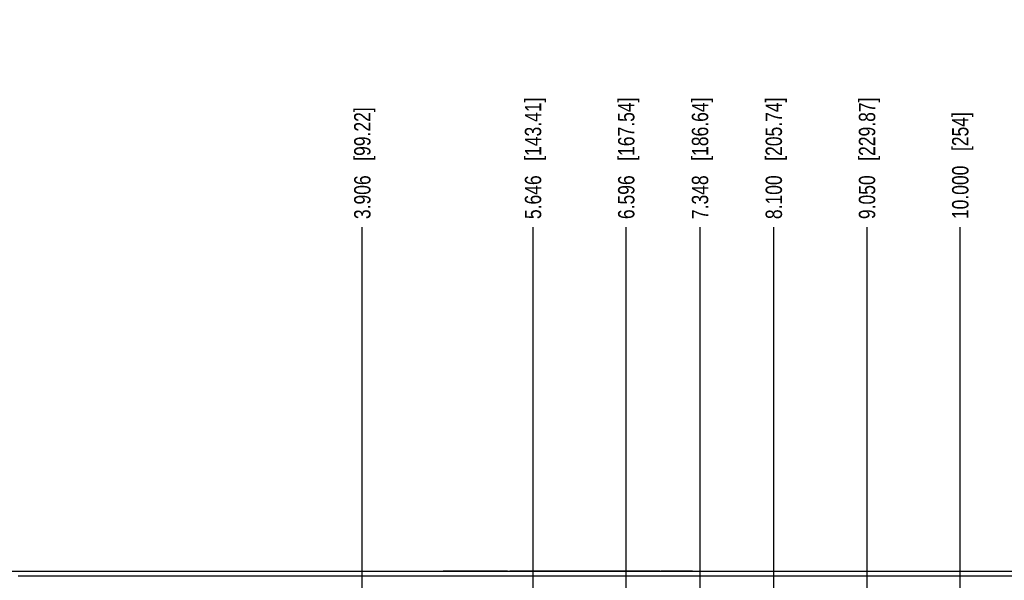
# Model space of a CAD drawing. Header units: inches. Extents: x 0 to 34, y 0 to 22.
# Tile 39 of 136: x 6.1 to 13.6, y 6.9 to 11.2. Entities that reach past the tile are written whole.
import ezdxf

# ---------------------------------------------------------------- set-up
doc = ezdxf.new("R2010")
doc.units = ezdxf.units.IN
doc.header["$LTSCALE"] = 1.87
doc.header["$MEASUREMENT"] = 0
doc.layers.get('0').update_dxf_attribs({"linetype": 'CONTINUOUS'})
doc.layers.add('DIMENSIONS', color=7, linetype='CONTINUOUS')
doc.styles.get("Standard").update_dxf_attribs({"font": 'txt', "width": 0.8})
doc.dimstyles.new('DIMSTYLE_3', dxfattribs={"dimtxt": 0.125, "dimasz": 0.18, "dimexe": 0.125, "dimexo": 0.0625, "dimgap": 0.03125, "dimtad": 0, "dimtih": 1, "dimtoh": 1, "dimdec": 3, "dimlfac": 1.333333, "dimzin": 4, "dimdsep": 46, "dimtxsty": 'STANDARD', "dimblk": '_FILLED', "dimblk1": '_FILLED', "dimblk2": '_FILLED', "dimcen": 0.09, "dimadec": 0, "dimazin": 0, "dimtp": 0.001, "dimtm": 0.001, "dimtfac": 1, "dimtdec": 3, "dimtofl": 0, "dimtmove": 0, "dimatfit": 3, "dimldrblk": '_FILLED', "dimfxl": 1, "dimtolj": 1, "dimtzin": 4, "dimarcsym": 0})

# ---------------------------------------------------------------- blocks, each defined once
blk = doc.blocks.new('*D17')
at = {"layer": 'DIMENSIONS', "color": 2, "linetype": 'CONTINUOUS'}
blk.add_line((8.7339, 6.1437), (8.7339, 9.6365), dxfattribs=at)
at = {"layer": 'DIMENSIONS', "color": 2, "linetype": 'CONTINUOUS', "insert": (8.6714, 9.699), "char_height": 0.125, "width": 1.325, "attachment_point": 1, "rotation": 90, "line_spacing_factor": 0.9}
blk.add_mtext('3.906{\\Ftxt.shx;\\W1.000000;\\H0.125000; }[99.22]', dxfattribs=at)
blk = doc.blocks.new('_FILLED')
at = {"color": 0, "linetype": 'BYBLOCK'}
blk.add_solid([(0, 0), (-1, 0.174), (-1, -0.174)], dxfattribs=at)
blk = doc.blocks.new('*D23')
at = {"layer": 'DIMENSIONS', "color": 2, "linetype": 'CONTINUOUS'}
blk.add_line((10.0387, 6.4586), (10.0387, 9.6365), dxfattribs=at)
at = {"layer": 'DIMENSIONS', "color": 2, "linetype": 'CONTINUOUS', "insert": (9.9762, 9.699), "char_height": 0.125, "width": 1.425, "attachment_point": 1, "rotation": 90, "line_spacing_factor": 0.9}
blk.add_mtext('5.646{\\Ftxt.shx;\\W1.000000;\\H0.125000; }[143.41]', dxfattribs=at)
blk = doc.blocks.new('*D24')
at = {"layer": 'DIMENSIONS', "color": 2, "linetype": 'CONTINUOUS'}
blk.add_line((10.7512, 6.4586), (10.7512, 9.6365), dxfattribs=at)
at = {"layer": 'DIMENSIONS', "color": 2, "linetype": 'CONTINUOUS', "insert": (10.6887, 9.699), "char_height": 0.125, "width": 1.425, "attachment_point": 1, "rotation": 90, "line_spacing_factor": 0.9}
blk.add_mtext('6.596{\\Ftxt.shx;\\W1.000000;\\H0.125000; }[167.54]', dxfattribs=at)
blk = doc.blocks.new('*D25')
at = {"layer": 'DIMENSIONS', "color": 2, "linetype": 'CONTINUOUS'}
blk.add_line((11.3152, 6.4495), (11.3152, 9.6365), dxfattribs=at)
at = {"layer": 'DIMENSIONS', "color": 2, "linetype": 'CONTINUOUS', "insert": (11.2527, 9.699), "char_height": 0.125, "width": 1.425, "attachment_point": 1, "rotation": 90, "line_spacing_factor": 0.9}
blk.add_mtext('7.348{\\Ftxt.shx;\\W1.000000;\\H0.125000; }[186.64]', dxfattribs=at)
blk = doc.blocks.new('*D26')
at = {"layer": 'DIMENSIONS', "color": 2, "linetype": 'CONTINUOUS'}
blk.add_line((11.8792, 6.4586), (11.8792, 9.6365), dxfattribs=at)
at = {"layer": 'DIMENSIONS', "color": 2, "linetype": 'CONTINUOUS', "insert": (11.8167, 9.699), "char_height": 0.125, "width": 1.425, "attachment_point": 1, "rotation": 90, "line_spacing_factor": 0.9}
blk.add_mtext('8.100{\\Ftxt.shx;\\W1.000000;\\H0.125000; }[205.74]', dxfattribs=at)
blk = doc.blocks.new('*D27')
at = {"layer": 'DIMENSIONS', "color": 2, "linetype": 'CONTINUOUS'}
blk.add_line((12.5917, 6.4586), (12.5917, 9.6365), dxfattribs=at)
at = {"layer": 'DIMENSIONS', "color": 2, "linetype": 'CONTINUOUS', "insert": (12.5292, 9.699), "char_height": 0.125, "width": 1.425, "attachment_point": 1, "rotation": 90, "line_spacing_factor": 0.9}
blk.add_mtext('9.050{\\Ftxt.shx;\\W1.000000;\\H0.125000; }[229.87]', dxfattribs=at)
blk = doc.blocks.new('*D28')
at = {"layer": 'DIMENSIONS', "color": 2, "linetype": 'CONTINUOUS'}
blk.add_line((13.3042, 6.4586), (13.3042, 9.6365), dxfattribs=at)
at = {"layer": 'DIMENSIONS', "color": 2, "linetype": 'CONTINUOUS', "insert": (13.2417, 9.699), "char_height": 0.125, "width": 1.225, "attachment_point": 1, "rotation": 90, "line_spacing_factor": 0.9}
blk.add_mtext('10.000{\\Ftxt.shx;\\W1.000000;\\H0.125000; }[254]', dxfattribs=at)
blk = doc.blocks.new('*D29')
at = {"layer": 'DIMENSIONS', "color": 2, "linetype": 'CONTINUOUS'}
blk.add_line((14.0167, 6.4586), (14.0167, 9.6365), dxfattribs=at)
at = {"layer": 'DIMENSIONS', "color": 2, "linetype": 'CONTINUOUS', "insert": (13.9542, 9.699), "char_height": 0.125, "width": 1.525, "attachment_point": 1, "rotation": 90, "line_spacing_factor": 0.9}
blk.add_mtext('10.950{\\Ftxt.shx;\\W1.000000;\\H0.125000; }[278.13]', dxfattribs=at)

msp = doc.modelspace()

# ---------------------------------------------------------------- linework, layer by layer
at = {"color": 7, "linetype": 'CONTINUOUS'}
for p, q in [((5.84904, 7.0077), (14.7593, 7.0077)), ((6.10417, 7.00727), (14.50417, 7.00726)), ((9.35168, 7.0092), (9.35168, 7.0077)), ((9.35168, 7.0092), (9.57952, 7.0092)), ((9.35395, 7.0077), (9.35395, 7.0092)), ((9.44007, 7.0077), (9.44007, 7.0092)), ((9.45355, 7.0092), (9.45355, 7.0077)), ((9.46168, 7.0077), (9.46168, 7.0092)), ((9.57952, 7.0077), (9.57952, 7.0092)), ((9.58025, 7.0077), (9.58025, 7.0092)), ((9.58025, 7.0092), (9.84447, 7.0092)), ((9.61378, 7.0077), (9.61378, 7.0092)), ((9.63382, 7.0077), (9.63382, 7.0092)), ((9.75894, 7.0077), (9.75894, 7.0092)), ((9.76111, 7.0077), (9.76111, 7.0092)), ((9.79609, 7.0077), (9.79609, 7.0092)), ((9.84227, 7.0077), (9.84227, 7.0092)), ((9.84447, 7.0077), (9.84447, 7.0092)), ((9.86196, 7.0077), (9.86196, 7.0092)), ((9.86196, 7.0092), (9.8983, 7.0092)), ((9.8983, 7.0077), (9.8983, 7.0092)), ((9.89873, 7.0092), (10.00139, 7.0092)), ((9.96745, 7.0077), (9.96745, 7.0092)), ((9.99832, 7.0077), (9.99832, 7.0092)), ((10.00139, 7.0077), (10.00139, 7.0092)), ((10.00511, 7.0077), (10.00511, 7.0092)), ((10.00511, 7.0092), (10.54153, 7.0092)), ((10.00664, 7.0077), (10.00664, 7.0092)), ((10.05479, 7.0077), (10.05479, 7.0092)), ((10.11192, 7.0077), (10.11192, 7.0092)), ((10.11322, 7.0077), (10.11322, 7.0092)), ((10.15741, 7.0077), (10.15741, 7.0092)), ((10.20362, 7.0077), (10.20362, 7.0092)), ((10.24783, 7.0077), (10.24783, 7.0092)), ((10.2627, 7.0077), (10.2627, 7.0092)), ((10.30888, 7.0077), (10.30888, 7.0092)), ((10.32093, 7.0077), (10.32093, 7.0092)), ((10.34522, 7.0077), (10.34522, 7.0092)), ((10.39468, 7.0077), (10.39468, 7.0092)), ((10.40036, 7.0077), (10.40036, 7.0092)), ((10.46799, 7.0077), (10.46799, 7.0092)), ((10.53409, 7.0077), (10.53409, 7.0092)), ((10.54153, 7.0077), (10.54153, 7.0092)), ((10.54196, 7.0092), (10.59099, 7.0092)), ((10.55466, 7.0077), (10.55466, 7.0092)), ((10.59099, 7.0077), (10.59099, 7.0092)), ((10.59113, 7.0092), (10.69416, 7.0092)), ((10.62843, 7.0077), (10.62843, 7.0092)), ((10.65752, 7.0077), (10.65752, 7.0092)), ((10.69428, 7.0077), (10.69428, 7.0092)), ((10.69428, 7.0092), (10.90726, 7.0092)), ((10.74049, 7.0077), (10.74049, 7.0092)), ((10.74354, 7.0077), (10.74354, 7.0092)), ((10.75556, 7.0077), (10.75556, 7.0092)), ((10.76018, 7.0077), (10.76018, 7.0092)), ((10.8626, 7.0077), (10.8626, 7.0092)), ((10.87092, 7.0077), (10.87092, 7.0092)), ((10.90726, 7.0077), (10.90726, 7.0092)), ((10.90768, 7.0092), (11.00727, 7.0092)), ((10.97641, 7.0077), (10.97641, 7.0092)), ((11.00727, 7.0077), (11.00727, 7.0092)), ((11.01557, 7.0077), (11.01557, 7.0092)), ((11.01557, 7.0092), (11.1502, 7.0092)), ((11.05978, 7.0077), (11.05978, 7.0092)), ((11.10599, 7.0077), (11.10599, 7.0092)), ((11.1502, 7.0077), (11.1502, 7.0092)), ((11.1515, 7.0077), (11.1515, 7.0092)), ((11.1515, 7.0092), (11.25676, 7.0092)), ((11.19966, 7.0077), (11.19966, 7.0092)), ((11.25676, 7.0077), (11.25676, 7.0092)), ((14.50417, 6.96839), (6.10417, 6.96839)), ((14.50417, 6.96734), (6.10418, 6.96734))]:
    msp.add_line(p, q, dxfattribs=at)

# ---------------------------------------------------------------- dimensions: what is measured, and where the dimension line sits
at = {"layer": 'DIMENSIONS', "color": 2, "linetype": 'CONTINUOUS'}
for feature_location, offset, origin, picture, middle in [((14.01667, 6.45862), (0, 3.17789), (5.80417, 6.39612), '*D29', (14.01667, 10.46151)), ((10.03867, 6.45862), (0, 3.17789), (5.80417, 6.39612), '*D23', (10.03867, 10.41151)), ((10.75117, 6.45862), (0, 3.17789), (5.80417, 6.39612), '*D24', (10.75117, 10.41151)), ((11.31517, 6.44955), (0, 3.18696), (5.80417, 6.38705), '*D25', (11.31517, 10.41151)), ((11.87917, 6.45862), (0, 3.17789), (5.80417, 6.39612), '*D26', (11.87917, 10.41151)), ((12.59167, 6.45862), (0, 3.17789), (5.80417, 6.39612), '*D27', (12.59167, 10.41151)), ((8.73386, 6.14372), (0, 3.49279), (5.80417, 6.08122), '*D17', (8.73386, 10.36151)), ((13.30417, 6.45862), (0, 3.17789), (5.80417, 6.39612), '*D28', (13.30417, 10.31151))]:
    dim = msp.add_ordinate_dim(feature_location=feature_location, offset=offset, dtype=1, origin=origin, dimstyle='DIMSTYLE_3', dxfattribs=at)
    dim.commit()
    dim.dimension.update_dxf_attribs({"geometry": picture, "text_midpoint": middle})

doc.saveas('drawing.dxf')
